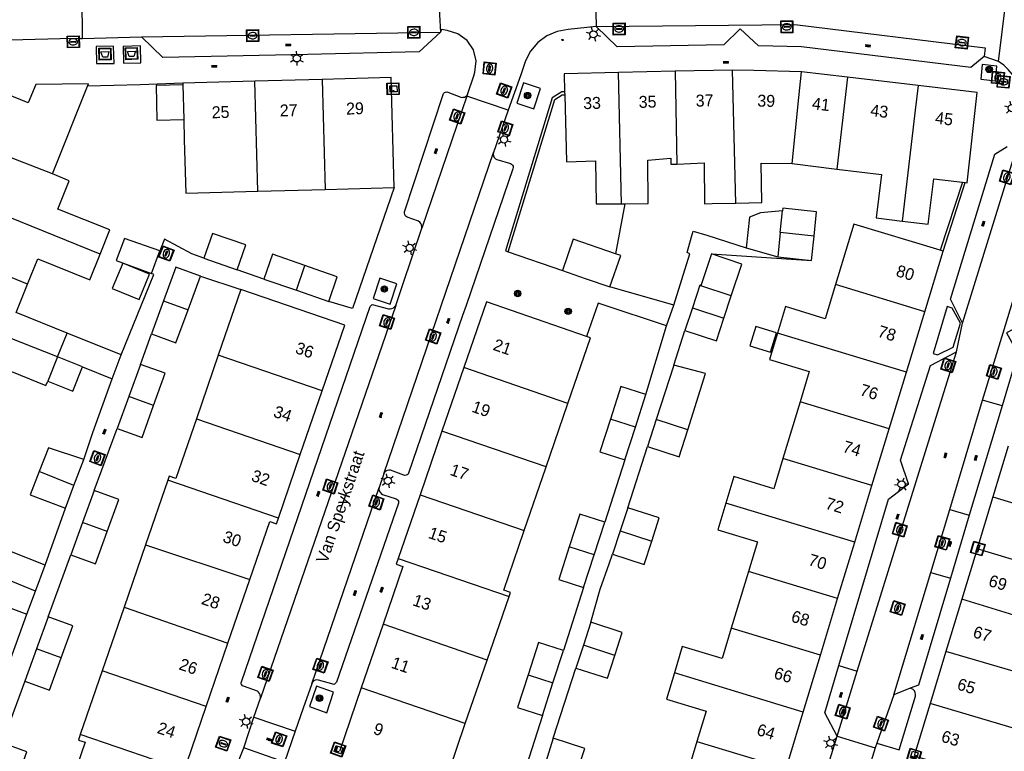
# Model space of a CAD drawing. Header units: metres. Extents: x 93870 to 95789, y 463036 to 464040.
# Tile 225 of 256: x 94782 to 94864, y 463665 to 463726. Entities that reach past the tile are written whole.
import ezdxf
from ezdxf.enums import TextEntityAlignment as Align

# ---------------------------------------------------------------- set-up
doc = ezdxf.new("R2010")
doc.units = ezdxf.units.M
doc.header["$LTSCALE"] = 25.4
for name, color, linetype in [('B_BEBOUWINGSGRENS_0', 1, 'Continuous'), ('B_TUSSENMUUR_0', 7, 'Continuous'), ('G_GRENS_ALGEMEEN_0', 7, 'Continuous'), ('Q_AFVAL_APART_PLAATS_0', 7, 'Continuous'), ('Q_BOOM_0', 3, 'Continuous'), ('Q_BRANDKRAAN_0', 5, 'Continuous'), ('Q_CAI-KAST_0', 10, 'Continuous'), ('Q_INSPECTIE_OF_RIOOLPUT_0', 253, 'Continuous'), ('Q_KOLK_0', 254, 'Continuous'), ('Q_LICHTMAST_0', 2, 'Continuous'), ('Q_VERKEERSBORDPAAL_0', 40, 'Continuous'), ('Q_WATERLEIDINGPUT_0', 5, 'Continuous'), ('S_GBKN_SYMBOOL_OV_GROOT_0', 7, 'Continuous'), ('T_HEK_0', 57, 'Continuous'), ('T_MUUR_30CM_0', 10, 'Continuous'), ('V_WEGGRENS_0', 7, 'Continuous'), ('Z_GBKN_HUISNUMMER_0', 252, 'Continuous'), ('Z_STRAATNAAM_0', 252, 'Continuous')]:
    doc.layers.add(name, color=color, linetype=linetype)
doc.layers.add('Q_PAALTJE_0', color=7, linetype='Continuous', true_color=0x666666)

# ---------------------------------------------------------------- blocks, each defined once
blk = doc.blocks.new('Q_AFVAL_APART_PLAATS')
for points in [[(-0.5, 0.5), (0.5, 0.5), (0.5, -0.5), (-0.5, -0.5)], [(-0.336, 0.197), (0.331, 0.197), (0.19, -0.251), (-0.196, -0.251)]]:
    blk.add_lwpolyline(points, close=True)
blk.add_lwpolyline([(-0.442, 0.464), (0.438, 0.464, -0.414214), (0.459, 0.442), (0.459, -0.437, -0.414214), (0.438, -0.459), (-0.442, -0.459, -0.414214), (-0.463, -0.437), (-0.463, 0.442, -0.414214), (-0.442, 0.464)], format="xyb")
blk = doc.blocks.new('Q_CAI-KAST')
for points in [[(-0.5, 0.5), (0.5, 0.5), (0.5, -0.5), (-0.5, -0.5)], [(-0.262, 0.264), (0.25, 0.264), (0.25, 0.187), (-0.262, 0.187)], [(-0.262, 0.107), (0.25, 0.107), (0.25, -0.332), (-0.262, -0.332)]]:
    blk.add_lwpolyline(points, close=True)
blk.add_lwpolyline([(-0.442, 0.464), (0.438, 0.464, -0.414214), (0.459, 0.442), (0.459, -0.437, -0.414214), (0.438, -0.459), (-0.442, -0.459, -0.414214), (-0.463, -0.437), (-0.463, 0.442), (-0.463, 0.444), (-0.463, 0.446), (-0.463, 0.448), (-0.462, 0.45), (-0.461, 0.451), (-0.46, 0.453), (-0.459, 0.455), (-0.458, 0.456), (-0.457, 0.457), (-0.456, 0.459), (-0.454, 0.46), (-0.453, 0.461), (-0.451, 0.462), (-0.449, 0.462), (-0.447, 0.463), (-0.446, 0.463), (-0.444, 0.464), (-0.442, 0.464)], format="xyb")
blk.add_circle((-0.177, -0.034), 0.0354)
blk = doc.blocks.new('Q_LICHTMAST')
for points in [[(-0.26, 0.15), (-0.52, 0.3)], [(0, 0.3), (0, 0.6)], [(0.26, 0.15), (0.52, 0.3)], [(-0.26, -0.15), (-0.52, -0.3)], [(0, -0.3), (0, -0.6)], [(0.26, -0.15), (0.52, -0.3)]]:
    blk.add_lwpolyline(points)
blk.add_circle((0, 0), 0.3)
blk = doc.blocks.new('Q_VERKEERSBORDPAAL')
for points in [[(-0.5, 0.5), (0.5, 0.5), (0.5, -0.5), (-0.5, -0.5)], [(-0.08, 0.333), (0.071, 0.333), (0.071, -0.329), (-0.08, -0.329)]]:
    blk.add_lwpolyline(points, close=True)
blk.add_lwpolyline([(-0.442, 0.464), (0.438, 0.464, -0.414214), (0.459, 0.442), (0.459, -0.437, -0.414214), (0.438, -0.459), (-0.442, -0.459, -0.414214), (-0.463, -0.437), (-0.463, 0.442), (-0.463, 0.444), (-0.463, 0.446), (-0.463, 0.448), (-0.462, 0.45), (-0.461, 0.451), (-0.46, 0.453), (-0.459, 0.455), (-0.458, 0.456), (-0.457, 0.457), (-0.456, 0.459), (-0.454, 0.46), (-0.453, 0.461), (-0.451, 0.462), (-0.449, 0.462), (-0.447, 0.463), (-0.446, 0.463), (-0.444, 0.464), (-0.442, 0.464)], format="xyb")
blk = doc.blocks.new('Q_PAAL_STEEN')
for points in [[(-0.5, 0.5), (0.5, 0.5), (0.5, -0.5), (-0.5, -0.5)], [(-0.08, 0.33), (0.07, 0.33), (0.07, -0.33), (-0.08, -0.33)]]:
    blk.add_lwpolyline(points, close=True)
blk.add_lwpolyline([(-0.44, 0.46), (0.44, 0.46, -0.414214), (0.46, 0.44), (0.46, -0.44, -0.414214), (0.44, -0.46), (-0.44, -0.46, -0.414214), (-0.46, -0.44), (-0.46, 0.44), (-0.46, 0.44), (-0.46, 0.45), (-0.46, 0.45), (-0.46, 0.45), (-0.46, 0.45), (-0.46, 0.45), (-0.46, 0.45), (-0.46, 0.46), (-0.46, 0.46), (-0.46, 0.46), (-0.45, 0.46), (-0.45, 0.46), (-0.45, 0.46), (-0.45, 0.46), (-0.45, 0.46), (-0.45, 0.46), (-0.44, 0.46), (-0.44, 0.46)], format="xyb")
blk = doc.blocks.new('Q_PAALTJE')
at = {"color": 251, "true_color": 0x666666, "xscale": 0.1, "yscale": 0.1, "zscale": 0.01}
blk.add_blockref('Q_PAAL_STEEN', (0, 0), dxfattribs=at)
blk = doc.blocks.new('Q_KOLK')
blk.add_lwpolyline([(-0.5, 0.5), (0.5, 0.5), (0.5, -0.5), (-0.5, -0.5)], close=True)
for points in [[(-0.442, 0.464), (0.438, 0.464, -0.414214), (0.459, 0.442), (0.459, -0.437, -0.414214), (0.438, -0.459), (-0.442, -0.459, -0.414214), (-0.463, -0.437), (-0.463, 0.442, -0.414214), (-0.442, 0.464)], [(-0.345, 0.105, 0.380426), (-0.276, -0.18)], [(-0.008, 0.266, 0.240218), (-0.345, 0.105)], [(-0.194, 0.045, 0.853344), (-0.194, -0.032)], [(0.331, 0.111, 0.240191), (-0.008, 0.266)], [(0.185, -0.032, 0.849746), (0.185, 0.045)], [(0.267, -0.176, 0.380426), (0.331, 0.111)], [(-0.276, -0.18, 0.148452), (0.012, -0.257)], [(0.012, -0.257, 0.131742), (0.267, -0.176)]]:
    blk.add_lwpolyline(points, format="xyb")
for points in [[(-0.194, 0.045), (0.185, 0.045)], [(0.185, -0.032), (-0.194, -0.032)]]:
    blk.add_lwpolyline(points)
blk = doc.blocks.new('Q_INSPECTIE_OF_RIOOLPUT')
blk.add_lwpolyline([(-0.5, 0.5), (0.5, 0.5), (0.5, -0.5), (-0.5, -0.5)], close=True)
for points in [[(-0.442, 0.464), (0.438, 0.464, -0.414214), (0.459, 0.442), (0.459, -0.437, -0.414214), (0.438, -0.459), (-0.442, -0.459, -0.414214), (-0.463, -0.437), (-0.463, 0.442), (-0.463, 0.444), (-0.463, 0.446), (-0.463, 0.448), (-0.462, 0.45), (-0.461, 0.451), (-0.46, 0.453), (-0.459, 0.455), (-0.458, 0.456), (-0.457, 0.457), (-0.456, 0.459), (-0.454, 0.46), (-0.453, 0.461), (-0.451, 0.462), (-0.449, 0.462), (-0.447, 0.463), (-0.446, 0.463), (-0.444, 0.464), (-0.442, 0.464)], [(-0.345, 0.105, 0.380426), (-0.276, -0.18)], [(-0.008, 0.266, 0.240218), (-0.345, 0.105)], [(-0.194, 0.045, 0.853344), (-0.194, -0.032)], [(0.331, 0.111, 0.240191), (-0.008, 0.266)], [(0.185, -0.032, 0.849746), (0.185, 0.045)], [(0.267, -0.176, 0.380426), (0.331, 0.111)], [(-0.276, -0.18, 0.148452), (0.012, -0.257)], [(0.012, -0.257, 0.131742), (0.267, -0.176)]]:
    blk.add_lwpolyline(points, format="xyb")
for points in [[(-0.194, 0.045), (0.185, 0.045)], [(0.185, -0.032), (-0.194, -0.032)]]:
    blk.add_lwpolyline(points)
blk = doc.blocks.new('Q_WATERLEIDINGPUT')
blk.add_lwpolyline([(-0.5, 0.5), (0.5, 0.5), (0.5, -0.5), (-0.5, -0.5)], close=True)
for points in [[(-0.442, 0.464), (0.438, 0.464, -0.414214), (0.459, 0.442), (0.459, -0.437, -0.414214), (0.438, -0.459), (-0.442, -0.459, -0.414214), (-0.463, -0.437), (-0.463, 0.442), (-0.463, 0.444), (-0.463, 0.446), (-0.463, 0.448), (-0.462, 0.45), (-0.461, 0.451), (-0.46, 0.453), (-0.459, 0.455), (-0.458, 0.456), (-0.457, 0.457), (-0.456, 0.459), (-0.454, 0.46), (-0.453, 0.461), (-0.451, 0.462), (-0.449, 0.462), (-0.447, 0.463), (-0.446, 0.463), (-0.444, 0.464), (-0.442, 0.464)], [(-0.345, 0.105, 0.380426), (-0.276, -0.18)], [(-0.008, 0.266, 0.240218), (-0.345, 0.105)], [(-0.194, 0.045, 0.853344), (-0.194, -0.032)], [(0.331, 0.111, 0.240191), (-0.008, 0.266)], [(0.185, -0.032, 0.849746), (0.185, 0.045)], [(0.267, -0.176, 0.380426), (0.331, 0.111)], [(-0.276, -0.18, 0.148452), (0.012, -0.257)], [(0.012, -0.257, 0.131742), (0.267, -0.176)]]:
    blk.add_lwpolyline(points, format="xyb")
for points in [[(-0.194, 0.045), (0.185, 0.045)], [(0.185, -0.032), (-0.194, -0.032)]]:
    blk.add_lwpolyline(points)
blk = doc.blocks.new('Q_BRANDKRAAN')
blk.add_lwpolyline([(-0.5, 0.5), (0.5, 0.5), (0.5, -0.5), (-0.5, -0.5)], close=True)
for points in [[(-0.442, 0.464), (0.438, 0.464, -0.414214), (0.459, 0.442), (0.459, -0.437, -0.414214), (0.438, -0.459), (-0.442, -0.459, -0.414214), (-0.463, -0.437), (-0.463, 0.442), (-0.463, 0.444), (-0.463, 0.446), (-0.463, 0.448), (-0.462, 0.45), (-0.461, 0.451), (-0.46, 0.453), (-0.459, 0.455), (-0.458, 0.456), (-0.457, 0.457), (-0.456, 0.459), (-0.454, 0.46), (-0.453, 0.461), (-0.451, 0.462), (-0.449, 0.462), (-0.447, 0.463), (-0.446, 0.463), (-0.444, 0.464), (-0.442, 0.464)], [(-0.345, 0.105, 0.380426), (-0.276, -0.18)], [(-0.008, 0.266, 0.240218), (-0.345, 0.105)], [(-0.194, 0.045, 0.853344), (-0.194, -0.032)], [(0.331, 0.111, 0.240191), (-0.008, 0.266)], [(0.185, -0.032, 0.849746), (0.185, 0.045)], [(0.267, -0.176, 0.380426), (0.331, 0.111)], [(-0.276, -0.18, 0.148452), (0.012, -0.257)], [(0.012, -0.257, 0.131742), (0.267, -0.176)]]:
    blk.add_lwpolyline(points, format="xyb")
for points in [[(-0.194, 0.045), (0.185, 0.045)], [(0.185, -0.032), (-0.194, -0.032)]]:
    blk.add_lwpolyline(points)
blk = doc.blocks.new('Q_BOOM')
for radius in [0.27, 0.18, 0.09]:
    blk.add_circle((0, 0), radius)
blk = doc.blocks.new('S_GBKN_SYMBOOL_OV_GROOT')
for points in [[(-0.21875, 0.0625), (0.21875, 0.0625)], [(-0.21875, 0), (0.21875, 0)], [(-0.1875, 0.0625), (-0.1875, 0)], [(-0.125, 0.09375), (-0.125, 0.0625)], [(-0.125, 0), (-0.125, -0.0625)], [(-0.0625, 0.0625), (-0.0625, 0)], [(0, 0.09375), (0, 0.0625)], [(0, 0), (0, -0.0625)], [(0.0625, 0.0625), (0.0625, 0)], [(0.125, 0.09375), (0.125, 0.0625)], [(0.125, 0), (0.125, -0.0625)], [(0.1875, 0.0625), (0.1875, 0)], [(-0.21875, -0.0625), (0.21875, -0.0625)], [(-0.1875, -0.0625), (-0.1875, -0.09375)], [(-0.0625, -0.0625), (-0.0625, -0.09375)], [(0.0625, -0.0625), (0.0625, -0.09375)], [(0.1875, -0.0625), (0.1875, -0.09375)]]:
    blk.add_lwpolyline(points)

msp = doc.modelspace()

# ---------------------------------------------------------------- linework, layer by layer
at = {"layer": 'B_BEBOUWINGSGRENS_0'}
for p, q in [((94836.689, 463721.544), (94831.943, 463721.439)), ((94841.492, 463721.65), (94836.689, 463721.544)), ((94851.133, 463721.041), (94847.273, 463721.496)), ((94801.456, 463720.705), (94795.413, 463720.539)), ((94807.094, 463720.859), (94801.456, 463720.705)), ((94812.887, 463721.018), (94807.094, 463720.859)), ((94813.126, 463711.805), (94812.887, 463721.018)), ((94831.943, 463721.439), (94827.382, 463721.339)), ((94827.382, 463721.339), (94827.422, 463719.825)), ((94857.049, 463720.343), (94851.133, 463721.041)), ((94784.49, 463712.94), (94787.446, 463720.29)), ((94795.413, 463720.539), (94795.416, 463720.412)), ((94795.416, 463720.412), (94795.492, 463717.498)), ((94827.422, 463719.825), (94827.428, 463719.566)), ((94861.993, 463719.759), (94857.049, 463720.343)), ((94827.428, 463719.566), (94827.575, 463713.954)), ((94846.48, 463713.81), (94850.225, 463713.345)), ((94801.701, 463711.483), (94807.339, 463711.642)), ((94807.339, 463711.642), (94813.126, 463711.805)), ((94860.75, 463712.241), (94861, 463712.21)), ((94832.186, 463710.435), (94832.459, 463710.437)), ((94848.1, 463705.68), (94848.32, 463707.72)), ((94842.638, 463706.754), (94845.28, 463705.98)), ((94792.796, 463704.588), (94793.508, 463706.485)), ((94797.19, 463705.865), (94799.976, 463704.904)), ((94839.722, 463706.232), (94838.837, 463703.568)), ((94845.28, 463705.98), (94848.1, 463705.68)), ((94857.601, 463701.387), (94859.14, 463706.46)), ((94859.14, 463706.46), (94858.898, 463706.534)), ((94795.859, 463701.536), (94796.899, 463704.353)), ((94802.223, 463704.122), (94804.938, 463703.191)), ((94800.274, 463703.233), (94798.387, 463697.735)), ((94808.996, 463700.252), (94800.274, 463703.233)), ((94804.938, 463703.191), (94807.659, 463702.246)), ((94840.765, 463700.83), (94841.39, 463702.72)), ((94793.795, 463702.298), (94792.797, 463699.527)), ((94838.123, 463701.708), (94837.506, 463699.815)), ((94856.062, 463696.314), (94857.601, 463701.387)), ((94807.101, 463694.74), (94808.996, 463700.252)), ((94845.169, 463699.619), (94843.447, 463700.143)), ((94784.916, 463697.587), (94785.722, 463699.59)), ((94790.259, 463697.765), (94785.722, 463699.59)), ((94784.916, 463697.587), (94784.1, 463695.56)), ((94789.513, 463695.753), (94790.259, 463697.765)), ((94798.387, 463697.735), (94796.557, 463692.402)), ((94787.009, 463696.752), (94789.513, 463695.753)), ((94791.88, 463696.968), (94790.905, 463694.269)), ((94836.563, 463696.904), (94835.088, 463692.343)), ((94818.973, 463696.696), (94817.139, 463691.364)), ((94854.619, 463691.56), (94856.062, 463696.314)), ((94790.905, 463694.269), (94789.919, 463691.579)), ((94805.269, 463689.408), (94807.101, 463694.74)), ((94833.345, 463691.705), (94834.223, 463694.431)), ((94847.151, 463693.826), (94845.708, 463689.071)), ((94835.088, 463692.343), (94834.356, 463690.071)), ((94817.139, 463691.364), (94815.305, 463686.031)), ((94832.456, 463688.965), (94833.345, 463691.705)), ((94853.176, 463686.805), (94854.619, 463691.56)), ((94864.603, 463690.121), (94863.305, 463685.849)), ((94803.435, 463684.073), (94805.269, 463689.408)), ((94786.296, 463686.796), (94787.12, 463688.991)), ((94785.588, 463684.911), (94786.296, 463686.796)), ((94794.173, 463687.257), (94792.303, 463681.836)), ((94851.733, 463682.049), (94853.176, 463686.805)), ((94788.003, 463686.396), (94787.022, 463683.695)), ((94815.305, 463686.031), (94813.47, 463680.697)), ((94863.305, 463685.849), (94861.979, 463681.488)), ((94832.71, 463684.95), (94832.077, 463682.997)), ((94787.022, 463683.695), (94786.042, 463680.998)), ((94829.896, 463680.994), (94830.778, 463683.724)), ((94832.077, 463682.997), (94831.442, 463681.039)), ((94850.3, 463677.325), (94851.733, 463682.049)), ((94792.303, 463681.836), (94790.499, 463676.592)), ((94861.979, 463681.488), (94860.701, 463677.282)), ((94829.013, 463678.251), (94829.896, 463680.994)), ((94783.083, 463677.956), (94783.878, 463680.117)), ((94842.83, 463679.592), (94841.384, 463674.837)), ((94799.206, 463673.598), (94801.036, 463678.932)), ((94782.343, 463676.026), (94783.083, 463677.956)), ((94820.931, 463672.168), (94822.767, 463677.501)), ((94848.857, 463672.569), (94850.3, 463677.325)), ((94860.701, 463677.282), (94859.369, 463672.901)), ((94790.499, 463676.592), (94788.665, 463671.258)), ((94784.137, 463675.806), (94783.155, 463673.109)), ((94829.61, 463675.35), (94828.987, 463673.425)), ((94812.201, 463675.17), (94810.374, 463669.834)), ((94797.375, 463668.264), (94799.206, 463673.598)), ((94783.155, 463673.109), (94782.177, 463670.404)), ((94826.441, 463670.254), (94827.324, 463672.978)), ((94828.987, 463673.425), (94828.364, 463671.499)), ((94859.369, 463672.901), (94858.04, 463668.53)), ((94819.096, 463666.836), (94820.931, 463672.168)), ((94847.414, 463667.813), (94848.857, 463672.569)), ((94788.665, 463671.258), (94786.83, 463665.925)), ((94810.374, 463669.834), (94808.549, 463664.506)), ((94825.563, 463667.52), (94826.441, 463670.254)), ((94845.976, 463663.075), (94847.414, 463667.813)), ((94817.262, 463661.51), (94819.096, 463666.836)), ((94826.468, 463665.611), (94825.832, 463663.64)), ((94838.504, 463665.342), (94837.062, 463660.586))]:
    msp.add_line(p, q, dxfattribs=at)
for points in [[(94847.273, 463721.496), (94843.268, 463721.603), (94841.492, 463721.65)], [(94787.446, 463720.29), (94787.53, 463720.5), (94783.1, 463720.45), (94782.47, 463718.91), (94778.89, 463720.36)], [(94795.416, 463720.412), (94793.178, 463720.365), (94793.255, 463717.44), (94795.492, 463717.498)], [(94861, 463712.21), (94861.155, 463712.191), (94861.993, 463719.759)], [(94795.492, 463717.498), (94795.535, 463715.816), (94795.661, 463711.312), (94801.701, 463711.483)], [(94827.575, 463713.954), (94830, 463714.05), (94830.05, 463710.42), (94832.186, 463710.435)], [(94832.459, 463710.437), (94834.43, 463710.45), (94834.38, 463714.09), (94836.32, 463714.25), (94836.33, 463713.75), (94836.815, 463713.769)], [(94836.815, 463713.769), (94839.11, 463713.86), (94839.15, 463710.43), (94839.774, 463710.446), (94841.77, 463710.496)], [(94841.77, 463710.496), (94843.94, 463710.55), (94843.9, 463713.84), (94846.48, 463713.81)], [(94850.225, 463713.345), (94853.97, 463712.88), (94853.52, 463709.26), (94855.71, 463708.99)], [(94788.486, 463706.211), (94789.31, 463708.245), (94784.94, 463709.98), (94785.9, 463712.37), (94784.49, 463712.94)], [(94855.71, 463708.99), (94857.9, 463708.72), (94858.36, 463712.54), (94860.75, 463712.241)], [(94848.32, 463707.72), (94848.54, 463709.76), (94845.71, 463710.06), (94845.687, 463709.843)], [(94845.687, 463709.843), (94843.828, 463709.689), (94842.908, 463709.31), (94842.638, 463706.754)], [(94858.898, 463706.534), (94851.67, 463708.73), (94850.129, 463703.658)], [(94793.508, 463706.485), (94790.53, 463707.537), (94789.843, 463705.681), (94792.796, 463704.588)], [(94799.976, 463704.904), (94800.693, 463706.984), (94797.907, 463707.945), (94797.19, 463705.865)], [(94831.678, 463706.242), (94828.13, 463707.46), (94827.25, 463704.85)], [(94782.414, 463703.707), (94783.26, 463705.81), (94787.614, 463704.058), (94788.486, 463706.211)], [(94805.654, 463705.26), (94802.942, 463706.199), (94802.223, 463704.122)], [(94831.221, 463703.463), (94832.12, 463706.09), (94831.678, 463706.242)], [(94841.39, 463702.72), (94842.275, 463705.385), (94839.722, 463706.232)], [(94790.381, 463705.444), (94789.503, 463703.317), (94791.759, 463702.415), (94792.618, 463704.538), (94790.381, 463705.444)], [(94796.899, 463704.353), (94794.835, 463705.115), (94793.795, 463702.298)], [(94807.659, 463702.246), (94808.37, 463704.32), (94806.521, 463704.96), (94805.654, 463705.26)], [(94827.25, 463704.85), (94829.14, 463704.17), (94831.221, 463703.463)], [(94785.722, 463699.59), (94781.45, 463701.31), (94782.414, 463703.707)], [(94838.837, 463703.568), (94838.74, 463703.6), (94838.123, 463701.708)], [(94850.129, 463703.658), (94849.26, 463700.8), (94845.94, 463701.81), (94845.265, 463699.59)], [(94829.263, 463699.318), (94820.868, 463702.206), (94818.973, 463696.696)], [(94792.797, 463699.527), (94794.839, 463698.773), (94795.859, 463701.536)], [(94837.506, 463699.815), (94840.14, 463698.94), (94840.765, 463700.83)], [(94843.447, 463700.143), (94842.953, 463698.516), (94844.675, 463697.993), (94845.169, 463699.619)], [(94827.698, 463693.697), (94829.582, 463699.202), (94829.263, 463699.318)], [(94845.265, 463699.59), (94844.59, 463697.37), (94847.92, 463696.36), (94847.151, 463693.826)], [(94777.68, 463695.24), (94778.81, 463694.78), (94779.68, 463696.93), (94783.95, 463695.2), (94784.1, 463695.56)], [(94784.1, 463695.56), (94786.199, 463694.732), (94787.009, 463696.752)], [(94792.974, 463693.522), (94793.949, 463696.221), (94791.88, 463696.968)], [(94837.735, 463691.49), (94839.237, 463696.191), (94836.563, 463696.904)], [(94834.223, 463694.431), (94832.143, 463695.104), (94831.262, 463692.381)], [(94789.919, 463691.579), (94792.001, 463690.827), (94792.974, 463693.522)], [(94825.861, 463688.364), (94827.664, 463693.598), (94827.698, 463693.697)], [(94796.557, 463692.402), (94794.837, 463687.39), (94794.284, 463687.58), (94794.173, 463687.257)], [(94831.262, 463692.381), (94830.373, 463689.641), (94832.456, 463688.965)], [(94834.356, 463690.071), (94837.01, 463689.22), (94837.735, 463691.49)], [(94787.12, 463688.991), (94784.176, 463689.977), (94783.385, 463687.974)], [(94845.708, 463689.071), (94844.94, 463686.54), (94841.61, 463687.55), (94840.935, 463685.325)], [(94783.385, 463687.974), (94782.62, 463686.035), (94785.588, 463684.911)], [(94824.03, 463683.03), (94825.831, 463688.277), (94825.861, 463688.364)], [(94789.09, 463682.944), (94790.071, 463685.645), (94788.003, 463686.396)], [(94840.935, 463685.325), (94840.26, 463683.1), (94843.59, 463682.09), (94842.83, 463679.592)], [(94830.778, 463683.724), (94828.694, 463684.397), (94827.811, 463681.665)], [(94834.72, 463682.14), (94835.35, 463684.1), (94832.71, 463684.95)], [(94801.036, 463678.932), (94802.702, 463683.785), (94803.269, 463683.59), (94803.435, 463684.073)], [(94786.042, 463680.998), (94788.11, 463680.247), (94789.09, 463682.944)], [(94822.767, 463677.501), (94822.883, 463677.837), (94822.334, 463678.037), (94824, 463682.942), (94824.03, 463683.03)], [(94831.442, 463681.039), (94834.09, 463680.18), (94834.72, 463682.14)], [(94783.878, 463680.117), (94781.055, 463681.235), (94780.217, 463679.115)], [(94827.811, 463681.665), (94826.928, 463678.922), (94829.013, 463678.251)], [(94813.47, 463680.697), (94813.303, 463680.211), (94813.861, 463680.019), (94812.201, 463675.17)], [(94780.217, 463679.115), (94779.428, 463677.117), (94782.343, 463676.026)], [(94785.23, 463672.352), (94786.21, 463675.04), (94784.137, 463675.806)], [(94831.625, 463672.565), (94832.25, 463674.49), (94829.61, 463675.35)], [(94841.384, 463674.837), (94840.61, 463672.29), (94837.28, 463673.3), (94836.615, 463671.09)], [(94827.324, 463672.978), (94825.241, 463673.654), (94824.361, 463670.928)], [(94782.177, 463670.404), (94784.246, 463669.656), (94785.23, 463672.352)], [(94828.364, 463671.499), (94831, 463670.64), (94831.625, 463672.565)], [(94824.361, 463670.928), (94823.478, 463668.19), (94825.563, 463667.52)], [(94836.615, 463671.09), (94835.95, 463668.88), (94839.27, 463667.87), (94838.504, 463665.342)], [(94796.107, 463662.736), (94796.232, 463663.1), (94795.669, 463663.293), (94795.778, 463663.61), (94797.375, 463668.264)], [(94858.04, 463668.53), (94856.709, 463664.15), (94860.753, 463662.925)], [(94786.83, 463665.925), (94786.672, 463665.465), (94787.228, 463665.275), (94785.556, 463660.401)], [(94828.47, 463662.785), (94829.11, 463664.76), (94826.468, 463665.611)], [(94781.359, 463661.763), (94782.341, 463664.466), (94780.273, 463665.217)]]:
    msp.add_lwpolyline(points, dxfattribs=at)
at = {"layer": 'B_TUSSENMUUR_0'}
for p, q in [((94836.689, 463721.544), (94836.815, 463713.769)), ((94841.77, 463710.496), (94841.492, 463721.65)), ((94801.701, 463711.483), (94801.456, 463720.705)), ((94807.094, 463720.859), (94807.339, 463711.642)), ((94832.186, 463710.435), (94831.943, 463721.439)), ((94851.133, 463721.041), (94850.225, 463713.345)), ((94784.49, 463712.94), (94778.03, 463715.44)), ((94788.486, 463706.211), (94776.295, 463711.147)), ((94845.496, 463708.025), (94845.687, 463709.843)), ((94848.32, 463707.72), (94845.496, 463708.025)), ((94782.414, 463703.707), (94774.572, 463706.881)), ((94804.938, 463703.191), (94805.654, 463705.26)), ((94841.39, 463702.72), (94838.837, 463703.568)), ((94784.916, 463697.587), (94772.774, 463702.431)), ((94793.795, 463702.298), (94795.859, 463701.536)), ((94838.123, 463701.708), (94840.765, 463700.83)), ((94856.062, 463696.314), (94845.265, 463699.59)), ((94787.009, 463696.752), (94784.916, 463697.587)), ((94807.101, 463694.74), (94798.387, 463697.735)), ((94827.698, 463693.697), (94818.973, 463696.696)), ((94792.974, 463693.522), (94790.905, 463694.269)), ((94854.619, 463691.56), (94847.151, 463693.826)), ((94796.557, 463692.402), (94805.269, 463689.408)), ((94833.345, 463691.705), (94831.262, 463692.381)), ((94837.735, 463691.49), (94835.088, 463692.343)), ((94825.861, 463688.364), (94817.139, 463691.364)), ((94853.176, 463686.805), (94845.708, 463689.071)), ((94786.296, 463686.796), (94783.385, 463687.974)), ((94803.435, 463684.073), (94794.173, 463687.257)), ((94815.305, 463686.031), (94824.03, 463683.03)), ((94851.733, 463682.049), (94840.935, 463685.325)), ((94863.305, 463685.849), (94874.364, 463682.501)), ((94789.09, 463682.944), (94787.022, 463683.695)), ((94832.077, 463682.997), (94834.72, 463682.14)), ((94792.303, 463681.836), (94801.036, 463678.932)), ((94829.896, 463680.994), (94827.811, 463681.665)), ((94870.322, 463678.976), (94861.979, 463681.488)), ((94813.47, 463680.697), (94822.767, 463677.501)), ((94850.3, 463677.325), (94842.83, 463679.592)), ((94783.083, 463677.956), (94780.217, 463679.115)), ((94871.75, 463673.884), (94860.701, 463677.282)), ((94790.499, 463676.592), (94799.206, 463673.598)), ((94820.931, 463672.168), (94812.201, 463675.17)), ((94848.857, 463672.569), (94841.384, 463674.837)), ((94785.23, 463672.352), (94783.155, 463673.109)), ((94831.625, 463672.565), (94828.987, 463673.425)), ((94867.725, 463670.422), (94859.369, 463672.901)), ((94797.375, 463668.264), (94788.665, 463671.258)), ((94824.361, 463670.928), (94826.441, 463670.254)), ((94847.414, 463667.813), (94836.615, 463671.09)), ((94819.096, 463666.836), (94810.374, 463669.834)), ((94869.186, 463665.207), (94858.04, 463668.53)), ((94796.107, 463662.736), (94786.83, 463665.925)), ((94838.504, 463665.342), (94845.976, 463663.075))]:
    msp.add_line(p, q, dxfattribs=at)
for points in [[(94846.48, 463713.81), (94847.05, 463719.336), (94847.273, 463721.496)], [(94857.049, 463720.343), (94856.808, 463718.298), (94855.71, 463708.99)], [(94845.496, 463708.025), (94845.313, 463706.29), (94845.28, 463705.98)], [(94857.601, 463701.387), (94855.703, 463701.964), (94850.129, 463703.658)]]:
    msp.add_lwpolyline(points, dxfattribs=at)
at = {"layer": 'G_GRENS_ALGEMEEN_0'}
for p, q in [((94827.209, 463719.56), (94827.428, 463719.566)), ((94860.75, 463712.241), (94858.898, 463706.534))]:
    msp.add_line(p, q, dxfattribs=at)
msp.add_lwpolyline([(94822.697, 463706.409), (94826.59, 463719.18), (94827.209, 463719.56)], dxfattribs=at)
at = {"layer": 'T_HEK_0'}
for p, q in [((94795.413, 463720.539), (94791.855, 463720.406)), ((94832.459, 463710.437), (94831.678, 463706.242)), ((94839.722, 463706.232), (94848.1, 463705.68)), ((94796.899, 463704.353), (94800.274, 463703.233)), ((94802.223, 463704.122), (94799.976, 463704.904)), ((94836.576, 463701.921), (94831.221, 463703.463)), ((94809.629, 463701.642), (94807.659, 463702.246)), ((94835.951, 463700.189), (94830.559, 463702.001)), ((94835.951, 463700.189), (94836.576, 463701.921)), ((94834.223, 463694.431), (94835.951, 463700.189)), ((94791.88, 463696.968), (94792.797, 463699.527)), ((94836.563, 463696.904), (94837.506, 463699.815)), ((94787.89, 463691.255), (94789.513, 463695.753)), ((94788.003, 463686.396), (94789.919, 463691.579)), ((94832.71, 463684.95), (94834.356, 463690.071)), ((94832.456, 463688.965), (94830.778, 463683.724)), ((94784.137, 463675.806), (94786.042, 463680.998)), ((94829.013, 463678.251), (94827.324, 463672.978)), ((94829.61, 463675.35), (94830.387, 463678.11)), ((94826.468, 463665.611), (94828.364, 463671.499)), ((94782.177, 463670.404), (94780.273, 463665.217)), ((94825.563, 463667.52), (94823.872, 463662.24))]:
    msp.add_line(p, q, dxfattribs=at)
for points in [[(94797.19, 463705.865), (94796.164, 463706.24), (94793.878, 463707.456), (94793.508, 463706.485)], [(94836.576, 463701.921), (94837.9, 463706.25), (94837.68, 463706.34), (94838.06, 463707.66), (94838.2, 463708.148), (94839.34, 463707.79), (94842.638, 463706.754)], [(94790.259, 463697.765), (94792.986, 463704.517), (94792.796, 463704.588)], [(94830.559, 463702.001), (94830.234, 463702.111), (94829.263, 463699.318)], [(94830.387, 463678.11), (94831.14, 463680.239), (94831.442, 463681.039)]]:
    msp.add_lwpolyline(points, dxfattribs=at)
at = {"layer": 'T_MUUR_30CM_0'}
for p, q in [((94791.855, 463720.406), (94787.446, 463720.29)), ((94813.126, 463711.805), (94809.629, 463701.642))]:
    msp.add_line(p, q, dxfattribs=at)
at = {"layer": 'V_WEGGRENS_0'}
for p, q in [((94829.971, 463729.833), (94830.057, 463725.309)), ((94816.768, 463729.232), (94817.004, 463724.824)), ((94787.002, 463724.302), (94786.982, 463728.401)), ((94863.779, 463722.358), (94864.404, 463727.342)), ((94791.958, 463724.425), (94817.004, 463724.824)), ((94786.841, 463724.298), (94787.002, 463724.302)), ((94787.002, 463724.302), (94791.958, 463724.425)), ((94791.904, 463722.268), (94791.88, 463723.688)), ((94863.779, 463722.358), (94862.578, 463722.78)), ((94823.736, 463721.258), (94822.7, 463718.277)), ((94819.215, 463719.469), (94815.44, 463708.392)), ((94819.215, 463719.469), (94819.295, 463719.649)), ((94822.7, 463718.277), (94819.215, 463719.469)), ((94822.7, 463718.277), (94821.469, 463714.733)), ((94823.416, 463718.878), (94824.845, 463718.395)), ((94860.759, 463700.431), (94865.261, 463714.954)), ((94812.256, 463687.791), (94821.469, 463714.733)), ((94859.14, 463706.46), (94861, 463712.21)), ((94822.697, 463706.409), (94827.25, 463704.85)), ((94813.261, 463701.903), (94801.923, 463668.985)), ((94860.26, 463698.028), (94860.759, 463700.431)), ((94851.941, 463671.242), (94860.26, 463698.028)), ((94859.698, 463684.808), (94862.453, 463693.978)), ((94864.081, 463693.491), (94861.335, 463684.318)), ((94864.081, 463693.491), (94862.453, 463693.978)), ((94787.12, 463688.991), (94787.89, 463691.255)), ((94812.256, 463687.791), (94811.868, 463686.647)), ((94806.224, 463670.189), (94811.868, 463686.647)), ((94783.878, 463680.117), (94785.588, 463684.911)), ((94858.106, 463679.525), (94859.698, 463684.808)), ((94859.698, 463684.808), (94861.335, 463684.318)), ((94861.335, 463684.318), (94859.752, 463679.032)), ((94855.009, 463669.245), (94858.106, 463679.525)), ((94858.106, 463679.525), (94859.752, 463679.032)), ((94779.863, 463669.154), (94782.343, 463676.026)), ((94850.247, 463665.788), (94851.941, 463671.242)), ((94850.405, 463671.72), (94851.941, 463671.242)), ((94856.389, 463669.8), (94855.009, 463669.245)), ((94801.363, 463667.393), (94801.923, 463668.985)), ((94855.009, 463669.245), (94853.572, 463665.211)), ((94806.045, 463668.287), (94807.479, 463667.745)), ((94800.531, 463664.811), (94801.363, 463667.393)), ((94801.363, 463667.393), (94804.831, 463666.205)), ((94804.831, 463666.205), (94803.931, 463663.601)), ((94849.121, 463662.074), (94850.247, 463665.788)), ((94850.247, 463665.788), (94853.433, 463664.82)), ((94803.931, 463663.601), (94800.531, 463664.811)), ((94853.433, 463664.82), (94852.304, 463661.107)), ((94853.572, 463665.211), (94853.433, 463664.82))]:
    msp.add_line(p, q, dxfattribs=at)
for points in [[(94817.004, 463724.824), (94815.221, 463723.166), (94805.859, 463722.964), (94793.739, 463722.703), (94791.958, 463724.425)], [(94819.798, 463721.166), (94819.904, 463721.486), (94820.002, 463722.43), (94819.773, 463723.352), (94819.245, 463724.14), (94818.48, 463724.702), (94817.569, 463724.97), (94817.089, 463725.042), (94817.004, 463724.824)], [(94830.057, 463725.309), (94827.726, 463725.046), (94826.8, 463724.886), (94825.935, 463724.518), (94825.177, 463723.962), (94824.567, 463723.247), (94824.137, 463722.411), (94823.736, 463721.258)], [(94830.057, 463725.309), (94846.702, 463725.48), (94862.669, 463723.527), (94862.578, 463722.78)], [(94847.263, 463723.598), (94843.672, 463723.683), (94842.131, 463725.12), (94840.762, 463723.753), (94831.835, 463723.589), (94830.057, 463725.309)], [(94786.841, 463724.298), (94785.129, 463724.256), (94779.891, 463724.127), (94779.344, 463724.07), (94778.806, 463723.95), (94778.286, 463723.768), (94777.792, 463723.526), (94777.328, 463723.228), (94776.903, 463722.878), (94776.521, 463722.481), (94776.189, 463722.042), (94775.91, 463721.567)], [(94789.665, 463722.207), (94789.623, 463723.659), (94788.155, 463723.633), (94788.185, 463722.188), (94789.665, 463722.207)], [(94791.88, 463723.688), (94790.415, 463723.627), (94790.459, 463722.228), (94791.904, 463722.268)], [(94862.578, 463722.78), (94861.462, 463721.861), (94847.263, 463723.598)], [(94865.538, 463719.316), (94865.499, 463719.84), (94865.383, 463720.352), (94865.191, 463720.841), (94864.928, 463721.296), (94864.6, 463721.707), (94864.214, 463722.063), (94863.779, 463722.358)], [(94862.413, 463722.106), (94862.293, 463720.873), (94863.534, 463720.752), (94863.654, 463721.985), (94862.413, 463722.106)], [(94819.295, 463719.649), (94819.311, 463719.693), (94819.798, 463721.166)], [(94815.44, 463708.392), (94815.457, 463708.53), (94815.437, 463708.667), (94815.379, 463708.794), (94815.29, 463708.9), (94815.175, 463708.978), (94814.224, 463709.314), (94814.133, 463709.37), (94814.061, 463709.45), (94814.014, 463709.546), (94813.996, 463709.652), (94814.008, 463709.758), (94817.24, 463719.599), (94817.28, 463719.689), (94817.348, 463719.761), (94817.436, 463719.805), (94817.534, 463719.818), (94817.63, 463719.797), (94818.723, 463719.38), (94818.822, 463719.361), (94818.923, 463719.363), (94819.021, 463719.387), (94819.111, 463719.431), (94819.191, 463719.494), (94819.222, 463719.528), (94819.251, 463719.566), (94819.275, 463719.606), (94819.295, 463719.649)], [(94827.422, 463719.825), (94827.197, 463719.819), (94826.37, 463719.31), (94822.46, 463706.49), (94822.697, 463706.409)], [(94824.845, 463718.395), (94825.404, 463720.108), (94823.975, 463720.591), (94823.416, 463718.878)], [(94860.759, 463700.431), (94859.77, 463702.439), (94863.474, 463714.607), (94864.506, 463715.228)], [(94821.469, 463714.733), (94821.44, 463714.593), (94821.457, 463714.452), (94821.516, 463714.322), (94821.614, 463714.218), (94821.738, 463714.149), (94822.878, 463713.814), (94822.973, 463713.763), (94823.047, 463713.685), (94823.094, 463713.588), (94823.108, 463713.481), (94823.088, 463713.375), (94819.155, 463701.891), (94818.871, 463701.063)], [(94813.261, 463701.903), (94813.847, 463703.657), (94815.44, 463708.392)], [(94862.453, 463693.978), (94864.185, 463699.621), (94865.935, 463705.406)], [(94813.369, 463703.717), (94811.94, 463704.2), (94811.381, 463702.487), (94812.81, 463702.004), (94813.369, 463703.717)], [(94867.494, 463704.949), (94866.206, 463700.549), (94864.461, 463699.616), (94865.406, 463697.918), (94864.081, 463693.491)], [(94801.923, 463668.985), (94801.935, 463669.117), (94801.914, 463669.248), (94801.86, 463669.369), (94801.777, 463669.473), (94801.67, 463669.552), (94800.498, 463669.973), (94800.417, 463670.013), (94800.354, 463670.078), (94800.318, 463670.16), (94800.311, 463670.25), (94800.336, 463670.337), (94811.134, 463701.815), (94811.285, 463701.975), (94812.668, 463701.612), (94812.807, 463701.615), (94812.941, 463701.647), (94813.066, 463701.708), (94813.174, 463701.795), (94813.261, 463701.903)], [(94860.598, 463700.414), (94859.893, 463701.686), (94859.484, 463701.811), (94858.292, 463697.887), (94858.681, 463697.767)], [(94818.871, 463701.063), (94814.347, 463687.855), (94814.297, 463687.772), (94814.223, 463687.708), (94814.134, 463687.67), (94814.037, 463687.661), (94813.942, 463687.683), (94812.824, 463688.09), (94812.687, 463688.093), (94812.553, 463688.062), (94812.432, 463687.998), (94812.331, 463687.906), (94812.256, 463687.791)], [(94858.681, 463697.767), (94859.991, 463698.415), (94860.598, 463700.414)], [(94850.405, 463671.72), (94854.573, 463685.669), (94856.252, 463686.957), (94855.561, 463688.933), (94858.082, 463696.861), (94860.26, 463698.028)], [(94811.868, 463686.647), (94811.857, 463686.507), (94811.883, 463686.369), (94811.946, 463686.243), (94812.04, 463686.139), (94812.158, 463686.063), (94813.313, 463685.696), (94813.388, 463685.645), (94813.446, 463685.576), (94813.483, 463685.494), (94813.496, 463685.405), (94813.484, 463685.315), (94808.31, 463670.307), (94808.115, 463670.116), (94806.797, 463670.489), (94806.656, 463670.508), (94806.515, 463670.483), (94806.389, 463670.417), (94806.289, 463670.316), (94806.224, 463670.189)], [(94859.752, 463679.032), (94857.071, 463670.074), (94856.389, 463669.8)], [(94850.247, 463665.788), (94849.217, 463667.744), (94850.405, 463671.72)], [(94806.224, 463670.189), (94805.51, 463668.139), (94804.831, 463666.205)], [(94807.479, 463667.745), (94808.038, 463669.464), (94806.631, 463669.975), (94806.045, 463668.287)], [(94853.572, 463665.211), (94855.448, 463664.638), (94856.813, 463669.134), (94856.834, 463669.289), (94856.806, 463669.443), (94856.731, 463669.581), (94856.618, 463669.689), (94856.389, 463669.8)], [(94799.562, 463662.127), (94800.157, 463663.837), (94800.531, 463664.811)]]:
    msp.add_lwpolyline(points, dxfattribs=at)
at = {"layer": 'Z_STRAATNAAM_0'}
msp.add_line((94808.731, 463684.985), (94809.052, 463685.932), dxfattribs=at)

# ---------------------------------------------------------------- block references
at = {"layer": 'Q_AFVAL_APART_PLAATS_0'}
for p, rotation in [((94788.902, 463722.99), 1.014669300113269), ((94791.121, 463723.035), 2.384317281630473)]:
    msp.add_blockref('Q_AFVAL_APART_PLAATS', p, dxfattribs=dict(at, rotation=rotation))
at = {"layer": 'Q_BOOM_0'}
for p, rotation in [((94862.994, 463721.705), 174.4311485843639), ((94824.316, 463719.512), 71.92704145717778), ((94812.31, 463703.29), 71.92704145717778), ((94823.485, 463702.908), 161.016050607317), ((94827.719, 463701.415), 161.016050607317), ((94806.874, 463668.976), 70.85522827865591)]:
    msp.add_blockref('Q_BOOM', p, dxfattribs=dict(at, rotation=rotation))
at = {"layer": 'Q_BRANDKRAAN_0'}
for p, rotation in [((94863.734, 463721), 84.441274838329), ((94798.803, 463665.162), 160.8612658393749)]:
    msp.add_blockref('Q_BRANDKRAAN', p, dxfattribs=dict(at, rotation=rotation))
at = {"layer": 'Q_CAI-KAST_0'}
for p, rotation in [((94813.042, 463720.077), 91.48601115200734), ((94808.435, 463664.67), 71.0921280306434), ((94856.709, 463664.15), 163.1474998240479)]:
    msp.add_blockref('Q_CAI-KAST', p, dxfattribs=dict(at, rotation=rotation))
at = {"layer": 'Q_INSPECTIE_OF_RIOOLPUT_0'}
for p, rotation in [((94822.356, 463719.938), 70.83590284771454), ((94855.336, 463676.531), 72.74663292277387), ((94803.499, 463665.519), 70.93371827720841)]:
    msp.add_blockref('Q_INSPECTIE_OF_RIOOLPUT', p, dxfattribs=dict(at, rotation=rotation))
at = {"layer": 'Q_KOLK_0'}
for p, rotation in [((94831.986, 463725.095), 0.5885991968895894), ((94846.048, 463725.27), 0.5885991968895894), ((94801.27, 463724.53), 0.9126839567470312), ((94814.78, 463724.81), 0.9126839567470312), ((94786.243, 463724.017), 1.405338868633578), ((94860.714, 463723.96), 173.0265185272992), ((94818.413, 463717.758), 71.18108261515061), ((94822.449, 463716.766), 70.84545054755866), ((94864.485, 463712.661), 72.7770317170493), ((94794.042, 463706.259), 69.42740678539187), ((94812.533, 463700.52), 70.99467276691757), ((94816.405, 463699.301), 71.12152825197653), ((94859.57, 463696.893), 72.74663292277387), ((94863.398, 463696.332), 72.93723470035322), ((94788.27, 463689.11), 69.7121551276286), ((94807.786, 463686.728), 70.99467276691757), ((94811.645, 463685.387), 71.07143949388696), ((94855.513, 463683.097), 72.74663292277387), ((94859.072, 463681.996), 73.2301381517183), ((94806.953, 463671.697), 71.07143949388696), ((94802.349, 463671.008), 70.99467276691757), ((94850.727, 463667.846), 72.7453244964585), ((94853.937, 463666.836), 70.39297664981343)]:
    msp.add_blockref('Q_KOLK', p, dxfattribs=dict(at, rotation=rotation))
at = {"layer": 'Q_LICHTMAST_0'}
for p, rotation in [((94829.833, 463724.645), 135.9499287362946), ((94804.97, 463722.63), 1.233654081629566), ((94864.896, 463718.459), 74.03288195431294), ((94822.34, 463715.824), 70.84545054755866), ((94814.435, 463706.742), 71.40547352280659), ((94812.609, 463687.206), 71.26507601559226), ((94855.657, 463686.905), 37.49265333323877), ((94800.729, 463667.013), 72.13945919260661), ((94849.707, 463665.213), 73.13389454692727)]:
    msp.add_blockref('Q_LICHTMAST', p, dxfattribs=dict(at, rotation=rotation))
at = {"layer": 'Q_PAALTJE_0', "rotation": 9.803125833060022}
msp.add_blockref('Q_PAALTJE', (94827.24, 463724.177), dxfattribs=at)
at = {"layer": 'Q_VERKEERSBORDPAAL_0', "rotation": 163.2434385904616}
msp.add_blockref('Q_VERKEERSBORDPAAL', (94862.054, 463681.522), dxfattribs=at)
at = {"layer": 'Q_WATERLEIDINGPUT_0'}
for p, rotation in [((94821.134, 463721.784), 84.07315206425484), ((94864.207, 463720.671), 174.4311485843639)]:
    msp.add_blockref('Q_WATERLEIDINGPUT', p, dxfattribs=dict(at, rotation=rotation))
at = {"layer": 'S_GBKN_SYMBOOL_OV_GROOT_0'}
for p, rotation in [((94804.253, 463723.764), 1.233654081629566), ((94852.848, 463723.67), 173.0255145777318), ((94840.937, 463722.313), 1.264286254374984), ((94798.053, 463721.976), 1.233654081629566), ((94816.645, 463714.859), 71.81868676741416), ((94862.516, 463708.778), 73.06948904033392), ((94817.682, 463700.625), 71.12152825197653), ((94812.031, 463692.731), 71.12152825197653), ((94788.862, 463691.334), 70.15918572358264), ((94859.341, 463689.344), 73.27782943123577), ((94861.89, 463689.136), 73.33457109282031), ((94806.786, 463686.122), 71.06632827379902), ((94855.332, 463684.207), 72.74663292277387), ((94859.721, 463681.921), 73.2301381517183), ((94809.86, 463677.797), 71.07143949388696), ((94812.096, 463678.076), 71.10194365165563), ((94857.38, 463674.112), 73.33831791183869), ((94850.579, 463669.261), 72.7453244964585), ((94799.194, 463668.857), 71.05421242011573), ((94802.669, 463665.497), 160.4102532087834)]:
    msp.add_blockref('S_GBKN_SYMBOOL_OV_GROOT', p, dxfattribs=dict(at, rotation=rotation))

# ---------------------------------------------------------------- texts
at = {"layer": 'Z_GBKN_HUISNUMMER_0', "linetype": 'Continuous'}
for s, rotation, p in [('29', 1.6, (94809.848, 463718.434)), ('33', 1.3, (94829.717, 463718.89)), ('35', 1.3, (94834.371, 463718.992)), ('37', 1.3, (94839.146, 463719.098)), ('39', 358.5, (94844.316, 463719.074)), ('41', 353.3, (94848.91, 463718.786)), ('25', 1.6, (94798.585, 463718.125)), ('27', 1.6, (94804.29, 463718.281)), ('43', 353.3, (94853.798, 463718.209)), ('45', 353.2, (94859.228, 463717.568)), ('80', 343.1, (94855.978, 463704.649)), ('78', 343.1, (94854.439, 463699.576)), ('21', 341, (94822.216, 463698.44)), ('36', 341, (94805.636, 463698.168)), ('76', 343.1, (94852.948, 463694.663)), ('34', 341, (94803.801, 463692.828)), ('19', 341, (94820.428, 463693.239)), ('74', 343.1, (94851.505, 463689.908)), ('17', 341, (94818.607, 463687.947)), ('32', 341, (94801.954, 463687.454)), ('72', 343.1, (94850.062, 463685.153)), ('30', 341.1, (94799.562, 463682.338)), ('15', 341, (94816.786, 463682.653)), ('70', 343.1, (94848.624, 463680.413)), ('69', 343.1, (94863.732, 463678.658)), ('28', 341.1, (94797.773, 463677.126)), ('13', 341.1, (94815.475, 463677.016)), ('68', 343.1, (94847.186, 463675.673)), ('67', 343.1, (94862.427, 463674.364)), ('26', 341.1, (94795.891, 463671.639)), ('11', 341.1, (94813.679, 463671.771)), ('66', 343.1, (94845.743, 463670.917)), ('65', 343.1, (94861.096, 463669.988)), ('24', 341.1, (94794.061, 463666.309)), ('9', 341.1, (94811.826, 463666.359)), ('64', 343.1, (94844.303, 463666.17)), ('63', 343.1, (94859.766, 463665.613))]:
    msp.add_text(s, height=1, rotation=rotation, dxfattribs=at).set_placement(p, align=Align.MIDDLE)
at = {"layer": 'Z_STRAATNAAM_0', "linetype": 'Continuous'}
msp.add_text('Van Speykstraat', height=1, rotation=71.27513, dxfattribs=at).set_placement((94808.731, 463684.985), align=Align.MIDDLE)

doc.saveas('drawing.dxf')
